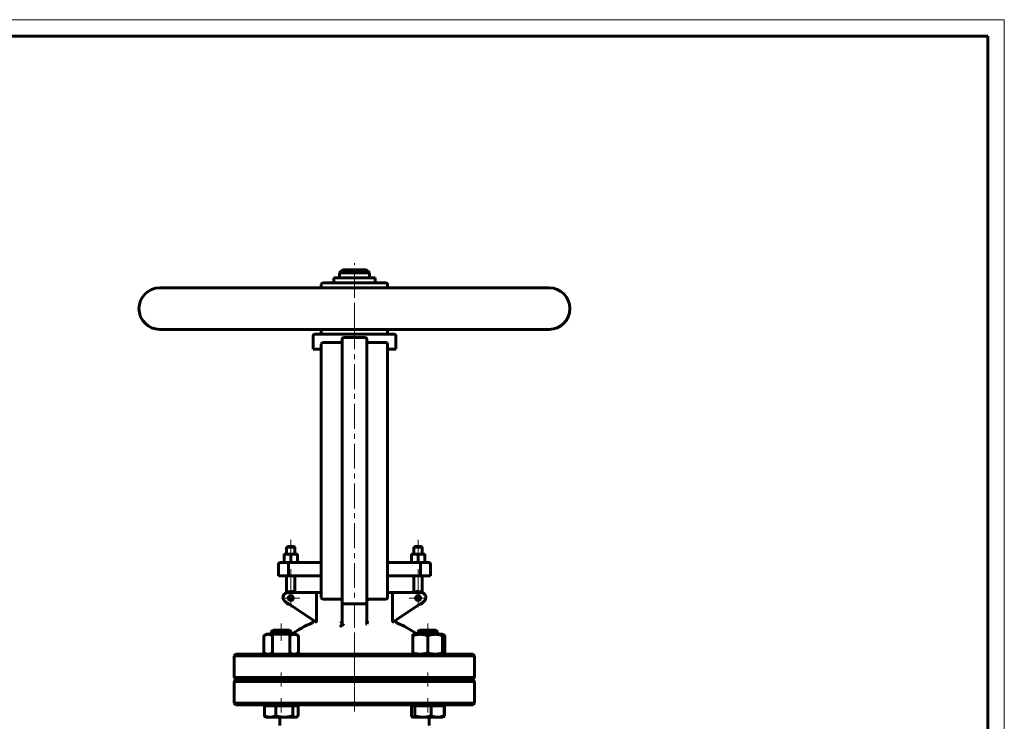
# Model space of a CAD drawing. Header units: millimetres. Extents: x 0 to 594, y 0 to 420.
# Tile 7 of 7: x 297 to 594, y 208 to 420. Entities that reach past the tile are written whole.
import ezdxf

# ---------------------------------------------------------------- set-up
doc = ezdxf.new("R2010")
doc.units = ezdxf.units.MM
for name, pattern in [('K5LT-1', [0]), ('K5LT_AXLED', [12, 7.5, -1.5, 1.5, -1.5]), ('K5LT_BASIC', [0]), ('K5LT_THIN', [0])]:
    doc.linetypes.add(name, pattern=pattern)
doc.layers.add('Системный слой (1)', color=7, linetype='Continuous', true_color=0x6c6c6c)

# ---------------------------------------------------------------- blocks, each defined once
blk = doc.blocks.new('U20')
at = {"layer": 'Системный слой (1)', "color": 143, "linetype": 'K5LT_BASIC', "lineweight": 60, "true_color": 0x33acca}
for p, q in [((387.98, 339.08), (386.91, 339.08)), ((456.73, 339.08), (407.98, 339.08))]:
    blk.add_line(p, q, dxfattribs=at)
blk = doc.blocks.new('U21')
at = {"layer": 'Системный слой (1)', "color": 143, "linetype": 'K5LT_BASIC', "lineweight": 60, "true_color": 0x33acca}
for p, q in [((391.73, 342.08), (391.84, 342.08)), ((391.84, 342.08), (404.23, 342.08))]:
    blk.add_line(p, q, dxfattribs=at)
blk = doc.blocks.new('U22')
at = {"layer": 'Системный слой (1)', "color": 143, "linetype": 'K5LT_BASIC', "lineweight": 60, "true_color": 0x33acca}
for start, end in [(113.1998, 125.6514), (54.3486, 66.8002)]:
    blk.add_arc((397.98, 208.18), 32.5, start, end, dxfattribs=at)
blk = doc.blocks.new('U25')
at = {"layer": 'Системный слой (1)', "color": 143, "linetype": 'K5LT_BASIC', "lineweight": 60, "true_color": 0x33acca}
for p, q in [((415.14, 209.99), (415.26, 209.84)), ((415.26, 209.84), (415.37, 209.72)), ((415.37, 209.72), (415.48, 209.64)), ((415.48, 209.64), (415.54, 209.61)), ((415.54, 209.61), (415.61, 209.59)), ((415.61, 209.59), (415.67, 209.58))]:
    blk.add_line(p, q, dxfattribs=at)
blk = doc.blocks.new('U26')
at = {"layer": 'Системный слой (1)', "color": 143, "linetype": 'K5LT_BASIC', "lineweight": 60, "true_color": 0x33acca}
for p, q in [((422.42, 235.83), (417.61, 235.83)), ((422.54, 235.83), (422.42, 235.83))]:
    blk.add_line(p, q, dxfattribs=at)
blk = doc.blocks.new('U27')
at = {"layer": 'Системный слой (1)', "color": 143, "linetype": 'K5LT_BASIC', "lineweight": 60, "true_color": 0x33acca}
for p, q in [((424.58, 228.68), (424.8, 228.75)), ((424.8, 228.75), (425.03, 228.86)), ((425.03, 228.86), (425.27, 228.99))]:
    blk.add_line(p, q, dxfattribs=at)
blk = doc.blocks.new('U28')
at = {"layer": 'Системный слой (1)', "color": 143, "linetype": 'K5LT_BASIC', "lineweight": 60, "true_color": 0x33acca}
for p, q in [((424.73, 209.68), (424.76, 209.69)), ((424.76, 209.69), (424.78, 209.7)), ((424.78, 209.7), (424.81, 209.72)), ((424.81, 209.72), (424.92, 209.79)), ((424.92, 209.79), (425.04, 209.88)), ((425.04, 209.88), (425.16, 209.99))]:
    blk.add_line(p, q, dxfattribs=at)
blk = doc.blocks.new('U29')
at = {"layer": 'Системный слой (1)', "color": 143, "linetype": 'K5LT_BASIC', "lineweight": 60, "true_color": 0x33acca}
for p, q in [((375.12, 235.83), (373.42, 235.83)), ((378.35, 235.83), (375.12, 235.83))]:
    blk.add_line(p, q, dxfattribs=at)
blk = doc.blocks.new('U30')
at = {"layer": 'Системный слой (1)', "color": 143, "linetype": 'K5LT_BASIC', "lineweight": 60, "true_color": 0x33acca}
for p, q in [((424.8, 234.42), (424.58, 234.49)), ((425.03, 234.31), (424.8, 234.42)), ((425.27, 234.18), (425.03, 234.31))]:
    blk.add_line(p, q, dxfattribs=at)
blk = doc.blocks.new('U31')
at = {"layer": 'Системный слой (1)', "color": 143, "linetype": 'K5LT_BASIC', "lineweight": 60, "true_color": 0x33acca}
for p, q in [((380.16, 209.58), (380.31, 209.6)), ((380.31, 209.6), (380.46, 209.64)), ((380.46, 209.64), (380.62, 209.72)), ((380.62, 209.72), (380.73, 209.79)), ((380.73, 209.79), (380.85, 209.88)), ((380.85, 209.88), (380.97, 209.99))]:
    blk.add_line(p, q, dxfattribs=at)
blk = doc.blocks.new('U32')
at = {"layer": 'Системный слой (1)', "color": 30, "linetype": 'K5LT_AXLED', "lineweight": 18, "true_color": 0xff8000}
for q in [(378.77, 248.28), (376.02, 245.53), (381.52, 245.53), (378.77, 242.78)]:
    blk.add_line((378.77, 245.53), q, dxfattribs=at)
blk = doc.blocks.new('U34')
at = {"layer": 'Системный слой (1)', "color": 30, "linetype": 'K5LT_AXLED', "lineweight": 18, "true_color": 0xff8000}
for q in [(417.19, 248.28), (414.44, 245.53), (419.94, 245.53), (417.19, 242.78)]:
    blk.add_line((417.19, 245.53), q, dxfattribs=at)
blk = doc.blocks.new('U36')
at = {"color": 7, "linetype": 'K5LT_THIN', "lineweight": 18, "true_color": 0xffffff}
for p, q in [((0, 420), (594, 420)), ((594, 420), (594, 0))]:
    blk.add_line(p, q, dxfattribs=at)
at = {"color": 143, "linetype": 'K5LT_BASIC', "lineweight": 60, "true_color": 0x33acca}
for p, q in [((20, 415), (589, 415)), ((589, 415), (589, 5))]:
    blk.add_line(p, q, dxfattribs=at)

msp = doc.modelspace()

# ---------------------------------------------------------------- linework, layer by layer
at = {"layer": 'Системный слой (1)', "color": 143, "linetype": 'K5LT_BASIC', "lineweight": 60, "true_color": 0x33acca}
for p, q in [((394.4804, 344.5849), (393.4804, 343.5849)), ((401.4804, 344.5849), (394.4804, 344.5849)), ((401.4804, 344.5849), (402.4804, 343.5849)), ((391.7304, 340.5849), (391.7304, 342.0849)), ((393.4804, 343.5849), (402.4804, 343.5849)), ((393.4804, 342.0849), (393.4804, 343.5849)), ((402.4804, 342.0849), (402.4804, 343.5849)), ((404.2304, 340.5849), (404.2304, 342.0849)), ((339.2304, 339.0849), (456.7304, 339.0849)), ((387.9804, 339.0849), (387.9804, 340.0849)), ((407.4804, 340.5849), (388.4804, 340.5849)), ((407.9804, 339.0849), (407.9804, 340.0849)), ((456.7304, 326.5849), (339.2304, 326.5849)), ((385.4804, 320.5849), (385.4804, 324.5849)), ((409.9804, 325.0849), (385.9804, 325.0849)), ((387.9804, 325.5849), (387.9804, 326.5849)), ((394.7304, 324.0849), (401.2304, 324.0849)), ((407.9804, 325.5849), (407.9804, 326.5849)), ((410.4804, 320.5849), (410.4804, 324.5849)), ((387.9804, 322.0849), (387.9804, 316.5849)), ((393.7304, 322.5849), (388.4804, 322.5849)), ((394.2304, 323.5849), (394.2304, 316.5849)), ((401.7304, 316.5849), (401.7304, 323.5849)), ((407.4804, 322.5849), (402.2304, 322.5849)), ((407.9804, 316.5849), (407.9804, 322.0849)), ((387.9804, 320.5849), (385.4804, 320.5849)), ((410.4804, 320.5849), (407.9804, 320.5849)), ((387.9804, 316.5849), (387.9804, 251.2099)), ((394.2304, 316.5849), (394.2304, 251.2099)), ((401.7304, 251.2099), (401.7304, 316.5849)), ((407.9804, 251.2099), (407.9804, 316.5849)), ((376.7732, 258.5813), (376.7732, 258.7599)), ((376.7732, 258.7599), (377.7732, 258.7599)), ((376.7732, 256.3885), (376.7732, 258.5813)), ((377.7732, 261.0849), (377.5232, 260.8349)), ((377.5232, 260.8349), (380.0232, 260.8349)), ((377.5232, 258.7599), (377.5232, 260.8349)), ((379.7732, 261.0849), (377.7732, 261.0849)), ((377.7732, 258.7599), (379.7732, 258.7599)), ((378.7732, 256.3885), (378.7732, 258.5813)), ((379.7732, 261.0849), (380.0232, 260.8349)), ((379.7732, 258.7599), (380.7732, 258.7599)), ((380.0232, 258.7599), (380.0232, 260.8349)), ((380.7732, 258.7599), (380.7732, 258.5813)), ((380.7732, 256.3885), (380.7732, 258.5813)), ((416.1876, 258.7599), (415.1876, 258.7599)), ((415.1876, 258.7599), (415.1876, 258.5813)), ((415.1876, 256.3885), (415.1876, 258.5813)), ((416.1876, 261.0849), (415.9376, 260.8349)), ((415.9376, 260.8349), (418.4376, 260.8349)), ((415.9376, 258.7599), (415.9376, 260.8349)), ((418.1876, 261.0849), (416.1876, 261.0849)), ((418.1876, 258.7599), (416.1876, 258.7599)), ((417.1876, 256.3885), (417.1876, 258.5813)), ((418.1876, 261.0849), (418.4376, 260.8349)), ((419.1876, 258.7599), (418.1876, 258.7599)), ((418.4376, 258.7599), (418.4376, 260.8349)), ((419.1876, 258.5813), (419.1876, 258.7599)), ((419.1876, 256.3885), (419.1876, 258.5813)), ((375.0232, 252.2099), (375.0232, 255.7099)), ((378.1546, 256.2099), (375.5232, 256.2099)), ((376.7732, 256.2099), (376.7732, 256.3885)), ((378.0411, 252.2099), (378.0411, 255.7099)), ((387.9804, 256.2099), (378.1546, 256.2099)), ((380.7732, 256.3885), (380.7732, 256.2099)), ((417.8062, 256.2099), (407.9804, 256.2099)), ((415.1876, 256.3885), (415.1876, 256.2099)), ((420.4376, 256.2099), (417.8062, 256.2099)), ((417.9197, 252.2099), (417.9197, 255.7099)), ((419.1876, 256.2099), (419.1876, 256.3885)), ((420.9376, 252.2099), (420.9376, 255.7099)), ((375.0232, 252.2099), (378.0411, 252.2099)), ((377.5232, 247.1524), (377.5232, 252.2099)), ((378.0411, 252.2099), (387.9804, 252.2099)), ((380.0232, 247.2099), (380.0232, 252.2099)), ((387.9804, 251.2099), (387.9804, 245.7099)), ((394.2304, 251.2099), (394.2304, 244.2502)), ((401.7304, 244.2502), (401.7304, 251.2099)), ((407.9804, 252.2099), (417.9197, 252.2099)), ((407.9804, 245.7099), (407.9804, 251.2099)), ((415.9376, 247.2099), (415.9376, 252.2099)), ((417.9197, 252.2099), (420.9376, 252.2099)), ((418.4376, 247.1524), (418.4376, 252.2099)), ((386.8561, 247.2099), (377.9346, 247.2099)), ((386.524, 246.7099), (386.524, 238.7818)), ((387.9804, 247.2099), (386.8561, 247.2099)), ((409.1047, 247.2099), (407.9804, 247.2099)), ((418.0262, 247.2099), (409.1047, 247.2099)), ((409.4368, 238.7818), (409.4368, 246.7099)), ((377.1025, 244.4618), (386.287, 238.3388)), ((388.4804, 245.2099), (393.7304, 245.2099)), ((394.2304, 244.2502), (394.2304, 237.987)), ((394.7304, 243.8148), (401.2304, 243.8148)), ((401.7304, 237.987), (401.7304, 244.2502)), ((402.2304, 245.2099), (407.4804, 245.2099)), ((409.6738, 238.3388), (418.8583, 244.4618)), ((385.4804, 238.5076), (385.4804, 238.8766)), ((401.283, 237.6353), (401.7567, 237.7808)), ((410.4804, 238.5076), (410.4804, 238.8766)), ((373.4201, 235.8349), (372.8833, 235.2981)), ((372.8833, 235.2981), (374.9537, 235.2981)), ((372.8833, 234.5849), (372.8833, 235.2981)), ((374.9537, 235.2981), (378.8833, 235.2981)), ((378.3465, 235.8349), (378.8833, 235.2981)), ((378.8833, 234.5849), (378.8833, 235.2981)), ((417.6143, 235.8349), (417.0775, 235.2981)), ((417.0775, 234.5849), (417.0775, 235.2981)), ((417.0775, 235.2981), (422.9298, 235.2981)), ((422.5407, 235.8349), (423.0775, 235.2981)), ((422.9298, 235.2981), (423.0775, 235.2981)), ((423.0775, 234.5849), (423.0775, 235.2981)), ((371.3833, 234.5849), (370.6872, 234.183)), ((370.6872, 234.183), (370.6872, 228.9868)), ((371.3833, 234.5849), (371.9862, 234.5849)), ((371.9862, 234.5849), (375.8833, 234.5849)), ((373.2852, 234.183), (373.2852, 228.9868)), ((375.8833, 234.5849), (379.7804, 234.5849)), ((378.4814, 234.183), (378.4814, 228.9868)), ((379.7804, 234.5849), (380.3833, 234.5849)), ((380.3833, 234.5849), (381.0795, 234.183)), ((381.0795, 234.183), (381.0795, 228.9868)), ((415.5775, 234.5849), (417.8275, 234.5849)), ((415.5775, 234.183), (415.5775, 234.5849)), ((415.5775, 234.183), (415.5775, 228.9868)), ((417.8275, 234.5849), (422.3275, 234.5849)), ((420.0775, 234.183), (420.0775, 228.9868)), ((422.3275, 234.5849), (424.5775, 234.5849)), ((424.5775, 234.5849), (425.2736, 234.183)), ((424.5775, 234.5849), (424.5775, 234.183)), ((424.5775, 234.183), (424.5775, 228.9868)), ((425.2736, 234.183), (425.2736, 228.9868)), ((371.3833, 228.5849), (370.6872, 228.9868)), ((380.3833, 228.5849), (381.0795, 228.9868)), ((415.5775, 228.5849), (415.5775, 228.9868)), ((424.5775, 228.5849), (425.2736, 228.9868)), ((424.5775, 228.9868), (424.5775, 228.5849)), ((362.2304, 228.5849), (361.7304, 228.0849)), ((361.7304, 221.5849), (361.7304, 228.0849)), ((361.7304, 228.0849), (434.2304, 228.0849)), ((372.7013, 228.5849), (362.2304, 228.5849)), ((423.2595, 228.5849), (372.7013, 228.5849)), ((433.7304, 228.5849), (423.2595, 228.5849)), ((433.7304, 228.5849), (434.2304, 228.0849)), ((434.2304, 221.5849), (434.2304, 228.0849)), ((434.2304, 221.5849), (361.7304, 221.5849)), ((362.2304, 221.0849), (361.7304, 221.5849)), ((362.2304, 220.8349), (361.7304, 220.3349)), ((361.7304, 220.3349), (434.2304, 220.3349)), ((361.7304, 213.8349), (361.7304, 220.3349)), ((362.2304, 221.0849), (433.7304, 221.0849)), ((433.7304, 220.8349), (362.2304, 220.8349)), ((372.8833, 220.8349), (372.8833, 221.0849)), ((378.8833, 220.8349), (378.8833, 221.0849)), ((417.0775, 220.8349), (417.0775, 221.0849)), ((423.0775, 220.8349), (423.0775, 221.0849)), ((433.7304, 221.0849), (434.2304, 221.5849)), ((433.7304, 220.8349), (434.2304, 220.3349)), ((434.2304, 213.8349), (434.2304, 220.3349)), ((362.2304, 213.3349), (361.7304, 213.8349)), ((434.2304, 213.8349), (361.7304, 213.8349)), ((362.2304, 213.3349), (372.7013, 213.3349)), ((370.7998, 213.0349), (370.7998, 209.9868)), ((370.7998, 213.0349), (372.5365, 213.0349)), ((371.3833, 213.0349), (371.3833, 213.3349)), ((372.5365, 213.0349), (374.2732, 213.0349)), ((372.7013, 213.3349), (423.2595, 213.3349)), ((374.2732, 213.0349), (374.2732, 209.9868)), ((374.2732, 213.0349), (376.815, 213.0349)), ((376.815, 213.0349), (379.3568, 213.0349)), ((379.3568, 213.0349), (380.1618, 213.0349)), ((379.3568, 213.0349), (379.3568, 209.9868)), ((380.1618, 213.0349), (380.9669, 213.0349)), ((380.3833, 213.0349), (380.3833, 213.3349)), ((380.9669, 213.0349), (380.9669, 209.9868)), ((415.1371, 213.0349), (415.675, 213.0349)), ((415.1371, 213.0349), (415.1371, 209.9868)), ((415.5775, 213.0349), (415.5775, 213.3349)), ((415.675, 213.0349), (416.2129, 213.0349)), ((416.2129, 213.0349), (418.6831, 213.0349)), ((416.2129, 213.0349), (416.2129, 209.9868)), ((418.6831, 213.0349), (421.1533, 213.0349)), ((421.1533, 213.0349), (423.0856, 213.0349)), ((421.1533, 213.0349), (421.1533, 209.9868)), ((423.0856, 213.0349), (425.0179, 213.0349)), ((423.2595, 213.3349), (433.7304, 213.3349)), ((424.5775, 213.0349), (424.5775, 213.3349)), ((425.0179, 213.0349), (425.161, 213.0349)), ((425.0179, 213.0349), (425.0179, 209.9868)), ((425.161, 213.0349), (425.161, 209.9868)), ((433.7304, 213.3349), (434.2304, 213.8349)), ((371.3833, 209.5849), (371.1504, 209.7193)), ((372.5365, 209.5849), (371.3833, 209.5849)), ((376.815, 209.5849), (372.5365, 209.5849)), ((375.4804, 207.0969), (375.4804, 209.5849)), ((380.1618, 209.5849), (376.815, 209.5849)), ((380.3833, 209.5849), (380.1618, 209.5849)), ((380.3833, 209.5849), (380.6163, 209.7193)), ((415.5775, 209.5849), (415.4778, 209.6424)), ((415.675, 209.5849), (415.5775, 209.5849)), ((418.6831, 209.5849), (415.675, 209.5849)), ((423.0856, 209.5849), (418.6831, 209.5849)), ((420.4804, 209.5849), (420.4804, 207.0969)), ((424.5775, 209.5849), (423.0856, 209.5849)), ((424.5775, 209.5849), (424.6771, 209.6424)), ((424.6772, 209.6424), (424.8104, 209.7193))]:
    msp.add_line(p, q, dxfattribs=at)
at = {"layer": 'Системный слой (1)', "color": 30, "linetype": 'K5LT_AXLED', "lineweight": 18, "true_color": 0xff8000}
for p, q in [((397.9804, 337.0849), (397.9804, 346.5849)), ((397.9804, 327.0849), (397.9804, 338.5849)), ((397.9804, 224.584), (397.9804, 328.5849)), ((378.7732, 263.0849), (378.7732, 256.7599)), ((417.1876, 263.0849), (417.1876, 256.7599)), ((378.7732, 254.2099), (378.7732, 245.0907)), ((417.1876, 254.2099), (417.1876, 245.0907)), ((375.8833, 232.5849), (375.8833, 237.8349)), ((420.0775, 232.5849), (420.0775, 237.8349)), ((397.9804, 219.0849), (397.9804, 234.083)), ((375.8833, 218.8349), (375.8833, 223.0849)), ((397.9804, 211.3349), (397.9804, 222.8349)), ((420.0775, 218.8349), (420.0775, 223.0849)), ((375.8833, 211.0349), (375.8833, 215.3349)), ((420.0775, 211.0349), (420.0775, 215.3349))]:
    msp.add_line(p, q, dxfattribs=at)
at = {"layer": 'Системный слой (1)', "color": 143, "linetype": 'K5LT_BASIC', "lineweight": 60, "true_color": 0x33acca}
for centre in [(378.7732, 245.5294), (417.1876, 245.5294)]:
    msp.add_circle(centre, 0.75, dxfattribs=at)
for centre, radius, start, end in [((339.2304, 332.8349), 6.25, 90, 270), ((388.4804, 340.0849), 0.5, 90, 180), ((407.4804, 340.0849), 0.5, 0, 90), ((456.7304, 332.8349), 6.25, 270, 90), ((385.9804, 324.5849), 0.5, 90, 180), ((388.4804, 325.5849), 0.5, 180, 270), ((394.7304, 323.5849), 0.5, 90, 180), ((401.2304, 323.5849), 0.5, 0, 90), ((407.4804, 325.5849), 0.5, 270, 0), ((409.9804, 324.5849), 0.5, 0, 90), ((388.4804, 322.0849), 0.5, 90, 180), ((393.7304, 323.0849), 0.5, 270, 0), ((402.2304, 323.0849), 0.5, 180, 270), ((407.4804, 322.0849), 0.5, 0, 90), ((375.5232, 255.7099), 0.5, 90, 180), ((420.4376, 255.7099), 0.5, 0, 90), ((377.9346, 245.7099), 1.5, 90, 236.309932), ((378.7732, 245.5294), 2, 57.164742, 124.279557), ((417.1876, 245.5294), 2, 55.720443, 122.835258), ((418.0262, 245.7099), 1.5, 303.690068, 90), ((378.7732, 245.5294), 2, 211.432739, 261.144264), ((388.4804, 245.7099), 0.5, 180, 270), ((393.7304, 244.7099), 0.5, 0, 90), ((402.2304, 244.7099), 0.5, 90, 180), ((407.4804, 245.7099), 0.5, 270, 0), ((417.1876, 245.5294), 2, 278.855736, 328.567261), ((384.9804, 238.5076), 0.5, 293.199843, 0), ((410.9804, 238.5076), 0.5, 180, 246.800157)]:
    msp.add_arc(centre, radius, start, end, dxfattribs=at)
for points, knots in [([(377.7732, 258.7599), (377.7013, 258.7599), (377.5639, 258.7542), (377.354, 258.7292), (377.0992, 258.6799), (376.9007, 258.6238), (376.7732, 258.5813)], [0, 0, 0, 0, 1.56500174, 3.0195253, 4.59093933, 7, 7, 7, 7]), ([(378.7732, 258.5813), (378.6642, 258.6176), (378.4806, 258.671), (378.2501, 258.7192), (378.0592, 258.7462), (377.9067, 258.7579), (377.8093, 258.7599), (377.7732, 258.7599)], [0, 0, 0, 0, 2.35900254, 4.17100942, 5.56387852, 7.10137524, 8, 8, 8, 8]), ([(379.7732, 258.7599), (379.7013, 258.7599), (379.5639, 258.7542), (379.354, 258.7292), (379.0992, 258.6799), (378.9007, 258.6238), (378.7732, 258.5813)], [0, 0, 0, 0, 1.56500174, 3.0195253, 4.59093933, 7, 7, 7, 7]), ([(380.7732, 258.5813), (380.6642, 258.6176), (380.4806, 258.671), (380.2501, 258.7192), (380.0592, 258.7462), (379.9067, 258.7579), (379.8093, 258.7599), (379.7732, 258.7599)], [0, 0, 0, 0, 2.35900254, 4.17100942, 5.56387852, 7.10137524, 8, 8, 8, 8]), ([(415.1876, 258.5813), (415.2966, 258.6176), (415.4802, 258.671), (415.7107, 258.7192), (415.9016, 258.7462), (416.0541, 258.7579), (416.1515, 258.7599), (416.1876, 258.7599)], [0, 0, 0, 0, 2.35900254, 4.17100942, 5.56387852, 7.10137524, 8, 8, 8, 8]), ([(416.1876, 258.7599), (416.2595, 258.7599), (416.3969, 258.7542), (416.6068, 258.7292), (416.8616, 258.6799), (417.0601, 258.6238), (417.1876, 258.5813)], [0, 0, 0, 0, 1.56500174, 3.0195253, 4.59093933, 7, 7, 7, 7]), ([(417.1876, 258.5813), (417.2966, 258.6176), (417.4802, 258.671), (417.7107, 258.7192), (417.9016, 258.7462), (418.0541, 258.7579), (418.1515, 258.7599), (418.1876, 258.7599)], [0, 0, 0, 0, 2.35900254, 4.17100942, 5.56387852, 7.10137524, 8, 8, 8, 8]), ([(418.1876, 258.7599), (418.2595, 258.7599), (418.3969, 258.7542), (418.6068, 258.7292), (418.8616, 258.6799), (419.0601, 258.6238), (419.1876, 258.5813)], [0, 0, 0, 0, 1.56500174, 3.0195253, 4.59093933, 7, 7, 7, 7]), ([(376.7732, 256.3885), (376.8823, 256.3522), (377.0658, 256.2989), (377.2963, 256.2507), (377.4873, 256.2236), (377.6397, 256.2119), (377.7371, 256.2099), (377.7732, 256.2099)], [0, 0, 0, 0, 2.35900254, 4.17100942, 5.56387852, 7.10137524, 8, 8, 8, 8]), ([(377.7732, 256.2099), (377.8452, 256.2099), (377.9826, 256.2156), (378.1924, 256.2407), (378.4473, 256.2899), (378.6458, 256.3461), (378.7732, 256.3885)], [0, 0, 0, 0, 1.56500174, 3.0195253, 4.59093933, 7, 7, 7, 7]), ([(378.1546, 256.2099), (378.1453, 256.2099), (378.1289, 256.2009), (378.1024, 256.1593), (378.0806, 256.0956), (378.0614, 256.0019), (378.0468, 255.8881), (378.0415, 255.7826), (378.0411, 255.7188), (378.0411, 255.7099)], [0, 0, 0, 0, 1.58216592, 2.77110365, 4.7126254, 5.9310045, 7.56472472, 9.65917449, 10, 10, 10, 10]), ([(378.7732, 256.3885), (378.8823, 256.3522), (379.0658, 256.2989), (379.2963, 256.2507), (379.4873, 256.2236), (379.6397, 256.2119), (379.7371, 256.2099), (379.7732, 256.2099)], [0, 0, 0, 0, 2.35900254, 4.17100942, 5.56387852, 7.10137524, 8, 8, 8, 8]), ([(379.7732, 256.2099), (379.8452, 256.2099), (379.9826, 256.2156), (380.1924, 256.2407), (380.4473, 256.2899), (380.6458, 256.3461), (380.7732, 256.3885)], [0, 0, 0, 0, 1.56500174, 3.0195253, 4.59093933, 7, 7, 7, 7]), ([(416.1876, 256.2099), (416.1156, 256.2099), (415.9782, 256.2156), (415.7684, 256.2407), (415.5135, 256.2899), (415.315, 256.3461), (415.1876, 256.3885)], [0, 0, 0, 0, 1.56500174, 3.0195253, 4.59093933, 7, 7, 7, 7]), ([(417.1876, 256.3885), (417.0785, 256.3522), (416.895, 256.2989), (416.6645, 256.2507), (416.4735, 256.2236), (416.3211, 256.2119), (416.2237, 256.2099), (416.1876, 256.2099)], [0, 0, 0, 0, 2.35900254, 4.17100942, 5.56387852, 7.10137524, 8, 8, 8, 8]), ([(418.1876, 256.2099), (418.1156, 256.2099), (417.9782, 256.2156), (417.7684, 256.2407), (417.5135, 256.2899), (417.315, 256.3461), (417.1876, 256.3885)], [0, 0, 0, 0, 1.56500174, 3.0195253, 4.59093933, 7, 7, 7, 7]), ([(417.8062, 256.2099), (417.8155, 256.2099), (417.8319, 256.2009), (417.8584, 256.1593), (417.8802, 256.0956), (417.8994, 256.0019), (417.914, 255.8881), (417.9193, 255.7826), (417.9197, 255.7188), (417.9197, 255.7099)], [0, 0, 0, 0, 1.58216592, 2.77110365, 4.7126254, 5.9310045, 7.56472472, 9.65917449, 10, 10, 10, 10]), ([(419.1876, 256.3885), (419.0785, 256.3522), (418.895, 256.2989), (418.6645, 256.2507), (418.4735, 256.2236), (418.3211, 256.2119), (418.2237, 256.2099), (418.1876, 256.2099)], [0, 0, 0, 0, 2.35900254, 4.17100942, 5.56387852, 7.10137524, 8, 8, 8, 8]), ([(386.8561, 247.2099), (386.8151, 247.2099), (386.7612, 247.1953), (386.6958, 247.1506), (386.6628, 247.1193), (386.6352, 247.0855), (386.6134, 247.0539), (386.5918, 247.0158), (386.5739, 246.9764), (386.5567, 246.9301), (386.5424, 246.8794), (386.528, 246.8024), (386.524, 246.7468), (386.524, 246.7099)], [0, 0, 0, 0, 3.54988125, 4.65564795, 6.08948704, 6.79209024, 7.58102165, 8.54233702, 9.44103878, 10.05360783, 11.26917754, 12.2074529, 14, 14, 14, 14]), ([(409.1047, 247.2099), (409.1457, 247.2099), (409.1996, 247.1953), (409.265, 247.1506), (409.298, 247.1193), (409.3256, 247.0855), (409.3474, 247.0539), (409.369, 247.0158), (409.3869, 246.9764), (409.4041, 246.9301), (409.4184, 246.8794), (409.4328, 246.8024), (409.4368, 246.7468), (409.4368, 246.7099)], [0, 0, 0, 0, 3.54988125, 4.65564795, 6.08948704, 6.79209024, 7.58102165, 8.54233702, 9.44103878, 10.05360783, 11.26917754, 12.2074529, 14, 14, 14, 14]), ([(394.2304, 244.2502), (394.2304, 244.2143), (394.2375, 244.1609), (394.2623, 244.0908), (394.2928, 244.0323), (394.3358, 243.9764), (394.3814, 243.9346), (394.4275, 243.9005), (394.466, 243.8779), (394.5149, 243.8556), (394.5566, 243.8403), (394.6123, 243.8258), (394.6699, 243.8169), (394.7105, 243.8148), (394.7304, 243.8148)], [0, 0, 0, 0, 2.61943073, 3.90045281, 5.29605364, 7.19614144, 8.5501657, 9.1298976, 10.61875065, 11.08333432, 12.0706103, 12.98518719, 14.02420078, 15, 15, 15, 15]), ([(401.7304, 244.2502), (401.7304, 244.2143), (401.7233, 244.1609), (401.6985, 244.0908), (401.668, 244.0323), (401.625, 243.9764), (401.5794, 243.9346), (401.5333, 243.9005), (401.4948, 243.8779), (401.4459, 243.8556), (401.4042, 243.8403), (401.3485, 243.8258), (401.2909, 243.8169), (401.2503, 243.8148), (401.2304, 243.8148)], [0, 0, 0, 0, 2.61943073, 3.90045281, 5.29605364, 7.19614144, 8.5501657, 9.1298976, 10.61875065, 11.08333432, 12.0706103, 12.98518719, 14.02420078, 15, 15, 15, 15]), ([(386.287, 238.3388), (386.2912, 238.3363), (386.297, 238.3332), (386.3047, 238.3305), (386.3094, 238.3293), (386.3175, 238.3279), (386.3276, 238.3275), (386.3418, 238.3293), (386.3545, 238.3326), (386.3692, 238.3383), (386.3817, 238.3447), (386.3965, 238.3539), (386.4087, 238.363), (386.423, 238.3756), (386.4334, 238.3861), (386.4448, 238.3995), (386.4533, 238.4106), (386.4642, 238.427), (386.473, 238.4424), (386.4814, 238.4605), (386.4859, 238.4719), (386.4916, 238.4882), (386.4943, 238.4986), (386.4966, 238.5076)], [0, 0, 0, 0, 1.80648109, 2.39696914, 2.98395202, 3.56665046, 5.30324848, 6.44533047, 8.1248186, 9.20620618, 10.77480227, 11.733237, 13.46574888, 14.25792251, 15.9943969, 16.62348978, 17.8789055, 18.78313945, 20.40331099, 21.12754901, 22.27140421, 22.49203627, 24, 24, 24, 24]), ([(386.524, 238.7818), (386.524, 238.7427), (386.5211, 238.6605), (386.5093, 238.5675), (386.4992, 238.5191), (386.4966, 238.5076)], [0, 0, 0, 0, 2.56580144, 5.16429172, 6, 6, 6, 6]), ([(393.7948, 238.0481), (393.8354, 238.0642), (393.8953, 238.0953), (393.9692, 238.1486), (394.0447, 238.2144), (394.1074, 238.2888), (394.1543, 238.3667), (394.1851, 238.4274), (394.2025, 238.4746), (394.2115, 238.5076)], [0, 0, 0, 0, 2.24244502, 3.35472674, 4.39501235, 6.97187382, 7.76994023, 8.46369313, 10, 10, 10, 10]), ([(394.2041, 237.7808), (394.1999, 237.7646), (394.192, 237.7371), (394.1793, 237.6984), (394.1691, 237.6701), (394.1558, 237.6351), (394.1436, 237.6055), (394.1245, 237.5623), (394.1093, 237.5303), (394.0895, 237.4909), (394.0752, 237.4638), (394.0602, 237.4366), (394.0444, 237.4089), (394.0282, 237.3814), (394.0115, 237.3544), (393.9946, 237.3278), (393.9776, 237.302), (393.9567, 237.2713), (393.9329, 237.2376), (393.9094, 237.2061), (393.8787, 237.1666), (393.8572, 237.1402), (393.8371, 237.1167), (393.8305, 237.109), (393.8227, 237.1002), (393.813, 237.0893), (393.8033, 237.0784), (393.797, 237.0715), (393.7948, 237.0691)], [0, 0, 0, 0, 1.70717616, 2.88231642, 4.09313568, 4.7103795, 6.61369915, 7.28334911, 9.40074636, 10.15485091, 11.70317883, 12.50094405, 13.31555264, 14.96131095, 15.7897087, 16.61731273, 18.25165603, 19.04645456, 20.57322454, 22.68363755, 23.35175358, 26.10644508, 26.53323442, 26.91008715, 27.27289299, 27.89177664, 28.60804436, 29, 29, 29, 29]), ([(401.7304, 238.6515), (401.7304, 238.6211), (401.7343, 238.5724), (401.7445, 238.5251), (401.7493, 238.5076)], [0, 0, 0, 0, 3.12833275, 5, 5, 5, 5]), ([(402.166, 238.0481), (402.1254, 238.0642), (402.0655, 238.0953), (401.9916, 238.1487), (401.9283, 238.2038), (401.8756, 238.2625), (401.8323, 238.3237), (401.8047, 238.3697), (401.7745, 238.4305), (401.7575, 238.4775), (401.7493, 238.5076)], [0, 0, 0, 0, 2.46488112, 3.68847306, 4.83181347, 6.82298591, 7.67050749, 8.55636961, 9.46689142, 11, 11, 11, 11]), ([(409.4642, 238.5076), (409.4577, 238.5359), (409.4474, 238.5945), (409.4385, 238.689), (409.4368, 238.751), (409.4368, 238.7818)], [0, 0, 0, 0, 2.06564523, 3.98128097, 6, 6, 6, 6]), ([(409.4642, 238.5076), (409.466, 238.5006), (409.4683, 238.4919), (409.4721, 238.4797), (409.476, 238.4689), (409.4813, 238.4562), (409.4884, 238.4417), (409.4948, 238.4303), (409.5038, 238.4159), (409.5125, 238.4038), (409.5241, 238.3898), (409.5342, 238.3792), (409.5463, 238.3679), (409.5573, 238.3591), (409.5715, 238.3491), (409.5827, 238.3427), (409.5972, 238.336), (409.6102, 238.3313), (409.6257, 238.3282), (409.6406, 238.3274), (409.6516, 238.3291), (409.6593, 238.3316), (409.6631, 238.333), (409.668, 238.3353), (409.6715, 238.3374), (409.6738, 238.3388)], [0, 0, 0, 0, 1.28513048, 1.61616402, 2.30752882, 3.40780768, 4.18540209, 5.42535027, 6.00566974, 7.66105375, 8.60290006, 10.05789664, 11.05259159, 12.56348206, 13.56586496, 15.55351623, 16.05292902, 18.11776579, 19.69014759, 21.27314444, 23.37447006, 23.89827587, 24.42211951, 24.94659466, 26, 26, 26, 26]), ([(371.9862, 234.5849), (371.9296, 234.5849), (371.8185, 234.5801), (371.6528, 234.5587), (371.4925, 234.5251), (371.3357, 234.4803), (371.1534, 234.4154), (370.9388, 234.321), (370.7728, 234.2324), (370.6872, 234.183)], [0, 0, 0, 0, 1.41385813, 2.7452481, 4.00367356, 5.20677346, 6.3892885, 8.16295536, 10, 10, 10, 10]), ([(373.2852, 234.183), (373.1736, 234.2474), (372.9838, 234.3461), (372.7292, 234.4506), (372.5141, 234.5177), (372.3143, 234.5605), (372.1406, 234.5811), (372.0321, 234.5849), (371.9862, 234.5849)], [0, 0, 0, 0, 2.09027351, 3.69653545, 5.22199797, 6.65059964, 8.0107907, 9, 9, 9, 9]), ([(379.7804, 234.5849), (379.7238, 234.5849), (379.6127, 234.5801), (379.447, 234.5587), (379.2868, 234.5251), (379.1299, 234.4803), (378.9477, 234.4154), (378.733, 234.321), (378.567, 234.2324), (378.4814, 234.183)], [0, 0, 0, 0, 1.41385813, 2.7452481, 4.00367356, 5.20677346, 6.3892885, 8.16295536, 10, 10, 10, 10]), ([(381.0795, 234.183), (380.9679, 234.2474), (380.778, 234.3461), (380.5234, 234.4506), (380.3083, 234.5177), (380.1086, 234.5605), (379.9348, 234.5811), (379.8263, 234.5849), (379.7804, 234.5849)], [0, 0, 0, 0, 2.09027351, 3.69653545, 5.22199797, 6.65059964, 8.0107907, 9, 9, 9, 9]), ([(417.8275, 234.5849), (417.7295, 234.5849), (417.537, 234.5801), (417.25, 234.5587), (416.9724, 234.5251), (416.7008, 234.4803), (416.3851, 234.4154), (416.0133, 234.321), (415.7257, 234.2324), (415.5775, 234.183)], [0, 0, 0, 0, 1.41385813, 2.7452481, 4.00367356, 5.20677346, 6.3892885, 8.16295536, 10, 10, 10, 10]), ([(420.0775, 234.183), (419.8842, 234.2474), (419.5553, 234.3461), (419.1144, 234.4506), (418.7418, 234.5177), (418.3959, 234.5605), (418.0948, 234.5811), (417.9069, 234.5849), (417.8275, 234.5849)], [0, 0, 0, 0, 2.09027351, 3.69653545, 5.22199797, 6.65059964, 8.0107907, 9, 9, 9, 9]), ([(422.3275, 234.5849), (422.2295, 234.5849), (422.037, 234.5801), (421.75, 234.5587), (421.4724, 234.5251), (421.2008, 234.4803), (420.8851, 234.4154), (420.5133, 234.321), (420.2257, 234.2324), (420.0775, 234.183)], [0, 0, 0, 0, 1.41385813, 2.7452481, 4.00367356, 5.20677346, 6.3892885, 8.16295536, 10, 10, 10, 10]), ([(424.5775, 234.183), (424.3842, 234.2474), (424.0553, 234.3461), (423.6144, 234.4506), (423.2418, 234.5177), (422.8959, 234.5605), (422.5948, 234.5811), (422.4069, 234.5849), (422.3275, 234.5849)], [0, 0, 0, 0, 2.09027351, 3.69653545, 5.22199797, 6.65059964, 8.0107907, 9, 9, 9, 9]), ([(370.6872, 228.9868), (370.7988, 228.9224), (370.9886, 228.8238), (371.2432, 228.7192), (371.4583, 228.6521), (371.6581, 228.6093), (371.8318, 228.5888), (371.9403, 228.5849), (371.9862, 228.5849)], [0, 0, 0, 0, 2.09027351, 3.69653545, 5.22199797, 6.65059964, 8.0107907, 9, 9, 9, 9]), ([(371.9862, 228.5849), (372.0428, 228.5849), (372.1539, 228.5897), (372.3196, 228.6111), (372.4799, 228.6447), (372.6367, 228.6895), (372.819, 228.7544), (373.0336, 228.8488), (373.1996, 228.9374), (373.2852, 228.9868)], [0, 0, 0, 0, 1.41385813, 2.7452481, 4.00367356, 5.20677346, 6.3892885, 8.16295536, 10, 10, 10, 10]), ([(378.4814, 228.9868), (378.593, 228.9224), (378.7829, 228.8238), (379.0374, 228.7192), (379.2526, 228.6521), (379.4523, 228.6093), (379.6261, 228.5888), (379.7346, 228.5849), (379.7804, 228.5849)], [0, 0, 0, 0, 2.09027351, 3.69653545, 5.22199797, 6.65059964, 8.0107907, 9, 9, 9, 9]), ([(379.7804, 228.5849), (379.837, 228.5849), (379.9481, 228.5897), (380.1139, 228.6111), (380.2741, 228.6447), (380.4309, 228.6895), (380.6132, 228.7544), (380.8279, 228.8488), (380.9939, 228.9374), (381.0795, 228.9868)], [0, 0, 0, 0, 1.41385813, 2.7452481, 4.00367356, 5.20677346, 6.3892885, 8.16295536, 10, 10, 10, 10]), ([(415.5775, 228.9868), (415.7708, 228.9224), (416.0997, 228.8238), (416.5406, 228.7192), (416.9132, 228.6521), (417.2591, 228.6093), (417.5601, 228.5888), (417.748, 228.5849), (417.8275, 228.5849)], [0, 0, 0, 0, 2.09027351, 3.69653545, 5.22199797, 6.65059964, 8.0107907, 9, 9, 9, 9]), ([(417.8275, 228.5849), (417.9255, 228.5849), (418.118, 228.5897), (418.405, 228.6111), (418.6825, 228.6447), (418.9542, 228.6895), (419.2699, 228.7544), (419.6417, 228.8488), (419.9292, 228.9374), (420.0775, 228.9868)], [0, 0, 0, 0, 1.41385813, 2.7452481, 4.00367356, 5.20677346, 6.3892885, 8.16295536, 10, 10, 10, 10]), ([(420.0775, 228.9868), (420.2708, 228.9224), (420.5997, 228.8238), (421.0406, 228.7192), (421.4132, 228.6521), (421.7591, 228.6093), (422.0601, 228.5888), (422.248, 228.5849), (422.3275, 228.5849)], [0, 0, 0, 0, 2.09027351, 3.69653545, 5.22199797, 6.65059964, 8.0107907, 9, 9, 9, 9]), ([(422.3275, 228.5849), (422.4255, 228.5849), (422.618, 228.5897), (422.905, 228.6111), (423.1825, 228.6447), (423.4542, 228.6895), (423.7699, 228.7544), (424.1417, 228.8488), (424.4292, 228.9374), (424.5775, 228.9868)], [0, 0, 0, 0, 1.41385813, 2.7452481, 4.00367356, 5.20677346, 6.3892885, 8.16295536, 10, 10, 10, 10]), ([(371.1504, 209.7193), (371.0967, 209.7504), (370.9832, 209.8261), (370.8631, 209.9278), (370.7998, 209.9868)], [0, 0, 0, 0, 2.43701993, 5, 5, 5, 5]), ([(370.7998, 209.9868), (370.949, 209.9223), (371.2028, 209.8237), (371.5431, 209.7191), (371.8308, 209.652), (372.0978, 209.6093), (372.3301, 209.5887), (372.4752, 209.5849), (372.5365, 209.5849)], [0, 0, 0, 0, 2.09027351, 3.69653545, 5.22199797, 6.65059964, 8.0107907, 9, 9, 9, 9]), ([(372.5365, 209.5849), (372.6121, 209.5849), (372.7607, 209.5897), (372.9823, 209.611), (373.1965, 209.6447), (373.4062, 209.6894), (373.6499, 209.7543), (373.9369, 209.8487), (374.1588, 209.9374), (374.2732, 209.9868)], [0, 0, 0, 0, 1.41385813, 2.7452481, 4.00367356, 5.20677346, 6.3892885, 8.16295536, 10, 10, 10, 10]), ([(374.2732, 209.9868), (374.4916, 209.9223), (374.8631, 209.8237), (375.3612, 209.7191), (375.7822, 209.652), (376.173, 209.6093), (376.513, 209.5887), (376.7253, 209.5849), (376.815, 209.5849)], [0, 0, 0, 0, 2.09027351, 3.69653545, 5.22199797, 6.65059964, 8.0107907, 9, 9, 9, 9]), ([(376.815, 209.5849), (376.9257, 209.5849), (377.1432, 209.5897), (377.4675, 209.611), (377.781, 209.6447), (378.0879, 209.6894), (378.4445, 209.7543), (378.8645, 209.8487), (379.1893, 209.9374), (379.3568, 209.9868)], [0, 0, 0, 0, 1.41385813, 2.7452481, 4.00367356, 5.20677346, 6.3892885, 8.16295536, 10, 10, 10, 10]), ([(379.3568, 209.9868), (379.426, 209.9223), (379.5436, 209.8237), (379.7014, 209.7191), (379.8347, 209.652), (379.9585, 209.6093), (380.0662, 209.5887), (380.1334, 209.5849), (380.1618, 209.5849)], [0, 0, 0, 0, 2.09027351, 3.69653545, 5.22199797, 6.65059964, 8.0107907, 9, 9, 9, 9]), ([(415.675, 209.5849), (415.6984, 209.5849), (415.7445, 209.5897), (415.8131, 209.611), (415.8794, 209.6447), (415.9444, 209.6894), (416.0198, 209.7543), (416.1087, 209.8487), (416.1775, 209.9374), (416.2129, 209.9868)], [0, 0, 0, 0, 1.41385813, 2.7452481, 4.00367356, 5.20677346, 6.3892885, 8.16295536, 10, 10, 10, 10]), ([(416.2129, 209.9868), (416.4251, 209.9223), (416.7862, 209.8237), (417.2703, 209.7191), (417.6793, 209.652), (418.0591, 209.6093), (418.3896, 209.5887), (418.5959, 209.5849), (418.6831, 209.5849)], [0, 0, 0, 0, 2.09027351, 3.69653545, 5.22199797, 6.65059964, 8.0107907, 9, 9, 9, 9]), ([(418.6831, 209.5849), (418.7907, 209.5849), (419.0021, 209.5897), (419.3172, 209.611), (419.6219, 209.6447), (419.9201, 209.6894), (420.2667, 209.7543), (420.6749, 209.8487), (420.9906, 209.9374), (421.1533, 209.9868)], [0, 0, 0, 0, 1.41385813, 2.7452481, 4.00367356, 5.20677346, 6.3892885, 8.16295536, 10, 10, 10, 10]), ([(421.1533, 209.9868), (421.3193, 209.9223), (421.6018, 209.8237), (421.9804, 209.7191), (422.3004, 209.652), (422.5975, 209.6093), (422.856, 209.5887), (423.0174, 209.5849), (423.0856, 209.5849)], [0, 0, 0, 0, 2.09027351, 3.69653545, 5.22199797, 6.65059964, 8.0107907, 9, 9, 9, 9]), ([(423.0856, 209.5849), (423.1698, 209.5849), (423.3351, 209.5897), (423.5816, 209.611), (423.8199, 209.6447), (424.0532, 209.6894), (424.3243, 209.7543), (424.6437, 209.8487), (424.8906, 209.9374), (425.0179, 209.9868)], [0, 0, 0, 0, 1.41385813, 2.7452481, 4.00367356, 5.20677346, 6.3892885, 8.16295536, 10, 10, 10, 10]), ([(425.0179, 209.9868), (424.9701, 209.9202), (424.8901, 209.8202), (424.7781, 209.7102), (424.7118, 209.6624), (424.6772, 209.6424)], [0, 0, 0, 0, 2.32589263, 4.060891, 6, 6, 6, 6])]:
    msp.add_open_spline(points, degree=3, knots=knots, dxfattribs=at)
msp.add_rational_spline([(393.7948, 237.0691), (393.7955, 237.0694), (393.7962, 237.0696), (393.797, 237.0699), (393.8185, 237.0776), (393.8399, 237.0856), (393.8613, 237.0938), (393.8766, 237.0997), (393.9104, 237.113), (393.9704, 237.1379), (394.0469, 237.1719), (394.134, 237.2142), (394.2369, 237.2692), (394.3062, 237.3109), (394.3464, 237.3371), (394.3837, 237.3613), (394.4201, 237.3868), (394.4555, 237.4137), (394.4555, 237.4137), (394.4555, 237.4137), (394.4555, 237.4137), (394.4555, 237.4137), (394.4733, 237.4272), (394.5057, 237.453), (394.5502, 237.4917), (394.5882, 237.5283), (394.6214, 237.5635), (394.6494, 237.5966), (394.6671, 237.6204), (394.6762, 237.633), (394.6778, 237.6353)], [1, 1, 1, 1, 0.999958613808, 0.999958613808, 1, 1, 1, 1, 1, 1, 1, 1, 1, 0.999561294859, 0.999561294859, 1, 1, 1, 1, 1, 1, 1, 1, 1, 1, 1, 1, 1, 1], degree=3, knots=[0, 0, 0, 0, 1, 1, 1, 1.02228541, 1.02228541, 1.02228541, 1.83667244, 2.8139494, 4.22861496, 5.95699464, 7.58580894, 10.02228541, 10.02228541, 10.02228541, 10.094846, 10.094846, 10.094846, 11.094846, 11.094846, 11.09536553, 11.09536553, 13.07991811, 14.81558247, 16.48973463, 18.03614558, 19.46880516, 20.80409177, 21.09536553, 21.09536553, 21.09536553, 21.09536553], dxfattribs=at)
msp.add_open_spline([(394.2115, 238.5076), (394.2242, 238.5544), (394.2304, 238.603), (394.2304, 238.6515)], degree=3, dxfattribs=at)
at = {"layer": 'Системный слой (1)', "color": 7, "linetype": 'K5LT-1'}
for points, knots in [([(375.8833, 234.5849), (375.8417, 234.5849), (375.7591, 234.5842), (375.6363, 234.5813), (375.5141, 234.5765), (375.3508, 234.5675), (375.1459, 234.5515), (374.9095, 234.5258), (374.6814, 234.4948), (374.4983, 234.4652), (374.3498, 234.4384), (374.2377, 234.4169), (374.1247, 234.3938), (373.9905, 234.3648), (373.8346, 234.3288), (373.6554, 234.2844), (373.4726, 234.2361), (373.3481, 234.2011), (373.2852, 234.183)], [0.527138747, 0.527138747, 0.527138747, 0.527138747, 0.553145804, 0.579152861, 0.605159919, 0.631166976, 0.68318109, 0.735195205, 0.780519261, 0.825843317, 0.848505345, 0.871167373, 0.893829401, 0.916491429, 0.950937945, 0.985384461, 1.019830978, 1.054277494, 1.054277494, 1.054277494, 1.054277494]), ([(378.4814, 234.183), (378.4417, 234.1945), (378.3615, 234.2172), (378.2411, 234.2501), (378.1231, 234.2811), (377.9683, 234.3201), (377.778, 234.3649), (377.5901, 234.4048), (377.4396, 234.4342), (377.3251, 234.4551), (377.2116, 234.4743), (376.9859, 234.5098), (376.7361, 234.5408), (376.4607, 234.5644), (376.2046, 234.5801), (376.0124, 234.5849), (375.8833, 234.5849)], [0, 0, 0, 0, 0.022229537, 0.044459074, 0.066688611, 0.088918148, 0.133377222, 0.177836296, 0.201132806, 0.224429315, 0.247725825, 0.271022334, 0.364208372, 0.404940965, 0.445673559, 0.527138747, 0.527138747, 0.527138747, 0.527138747]), ([(373.2852, 228.9868), (373.325, 228.9754), (373.4051, 228.9526), (373.5256, 228.9197), (373.6435, 228.8887), (373.7983, 228.8497), (373.9886, 228.805), (374.1765, 228.765), (374.327, 228.7357), (374.4415, 228.7148), (374.5551, 228.6955), (374.7807, 228.66), (375.0305, 228.629), (375.3059, 228.6054), (375.562, 228.5897), (375.7543, 228.5849), (375.8833, 228.5849)], [0, 0, 0, 0, 0.022229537, 0.044459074, 0.066688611, 0.088918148, 0.133377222, 0.177836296, 0.201132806, 0.224429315, 0.247725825, 0.271022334, 0.364208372, 0.404940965, 0.445673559, 0.527138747, 0.527138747, 0.527138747, 0.527138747]), ([(375.8833, 228.5849), (375.9249, 228.5849), (376.0076, 228.5856), (376.1303, 228.5885), (376.2525, 228.5933), (376.4159, 228.6023), (376.6207, 228.6183), (376.8572, 228.644), (377.0853, 228.6751), (377.2684, 228.7047), (377.4168, 228.7314), (377.5289, 228.753), (377.642, 228.776), (377.7761, 228.805), (377.9321, 228.841), (378.1112, 228.8854), (378.294, 228.9337), (378.4185, 228.9687), (378.4814, 228.9868)], [0.527138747, 0.527138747, 0.527138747, 0.527138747, 0.553145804, 0.579152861, 0.605159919, 0.631166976, 0.68318109, 0.735195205, 0.780519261, 0.825843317, 0.848505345, 0.871167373, 0.893829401, 0.916491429, 0.950937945, 0.985384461, 1.019830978, 1.054277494, 1.054277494, 1.054277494, 1.054277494])]:
    msp.add_open_spline(points, degree=3, knots=knots, dxfattribs=at)

# ---------------------------------------------------------------- block references
msp.add_blockref('U36', (0, 0))
at = {"layer": 'Системный слой (1)'}
for name in ['U21', 'U20', 'U32', 'U34', 'U22', 'U29', 'U26', 'U30', 'U27', 'U31', 'U25', 'U28']:
    msp.add_blockref(name, (0, 0), dxfattribs=at)

doc.saveas('drawing.dxf')
